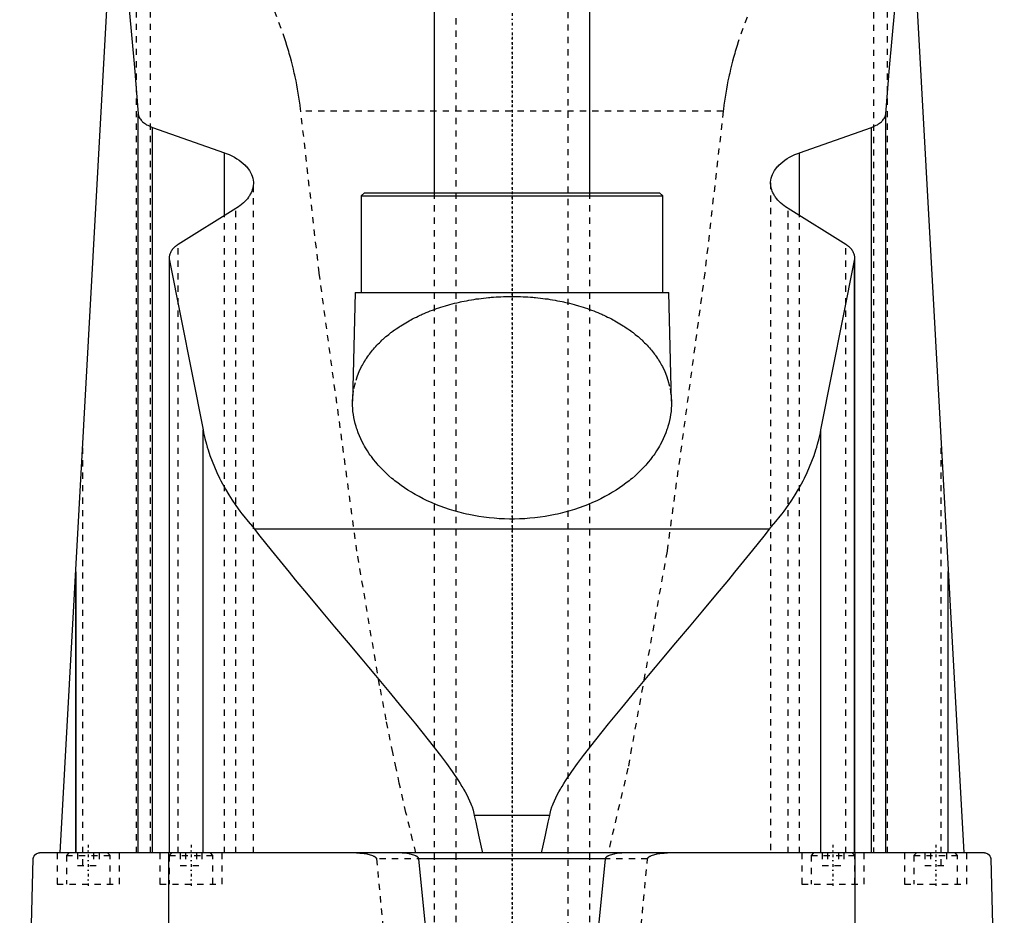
# Model space of a CAD drawing. Extents: x -120 to 120, y -1 to 834.
# Tile 4 of 6: x -79 to 79, y 560 to 703. Entities that reach past the tile are written whole.
import ezdxf

# ---------------------------------------------------------------- set-up
doc = ezdxf.new("R2010")
doc.units = 0
doc.linetypes.add('CENTER', pattern=[1.5, 0.45, -0.5, 0.05, -0.5])
doc.linetypes.add('DASHED', pattern=[2, 1, -1])
for name, color, linetype in [('AM_0', 7, 'CONTINUOUS'), ('AM_3', 7, 'DASHED'), ('AM_7', 7, 'CENTER')]:
    doc.layers.add(name, color=color, linetype=linetype)

msp = doc.modelspace()

# ---------------------------------------------------------------- linework, layer by layer
at = {"layer": 'AM_0', "color": 7, "linetype": 'CONTINUOUS'}
for p, q in [((-12.5, 798.5), (-12.5, 675.5)), ((12.5, 675.5), (12.5, 798.5)), ((-72.48, 569.6), (-61.98, 760.16)), ((61.98, 760.16), (72.48, 569.6)), ((-60, 569.6), (-60, 688.17)), ((60, 569.6), (60, 688.17)), ((-57.68, 569.6), (-57.68, 685.98)), ((-57.68, 685.98), (-46.13, 681.89)), ((46.13, 681.89), (57.68, 685.98)), ((57.68, 569.6), (57.68, 685.98)), ((-46.13, 671.85), (-46.13, 681.89)), ((46.13, 671.85), (46.13, 681.89)), ((-23.68, 675.5), (-24.18, 675)), ((-24.18, 675), (-24.18, 659.5)), ((-24.18, 675), (24.18, 675)), ((-23.68, 675.5), (23.68, 675.5)), ((24.18, 675), (23.68, 675.5)), ((24.18, 659.5), (24.18, 675)), ((-44.32, 672.97), (-53.59, 667.2)), ((53.59, 667.2), (44.32, 672.97)), ((-55, 665.05), (-55, 569.6)), ((-54.96, 569.6), (-54.96, 664.64)), ((-54.96, 664.64), (-49.57, 637.45)), ((49.57, 637.45), (54.96, 664.64)), ((54.96, 569.6), (54.96, 664.64)), ((55, 569.6), (55, 665.05)), ((-25.18, 659.5), (-25.59, 642.04)), ((-25.18, 659.5), (25.18, 659.5)), ((25.59, 642.04), (25.18, 659.5)), ((-49.57, 569.6), (-49.57, 637.45)), ((49.57, 569.6), (49.57, 637.45)), ((41.3, 621.52), (-41.3, 621.52)), ((-70, 569.6), (-70, 614.75)), ((-70, 614.67), (-70, 569.6)), ((70, 569.6), (70, 614.75)), ((70, 569.6), (70, 614.67)), ((6.05, 575.62), (-6.05, 575.62)), ((75.83, 569.6), (-75.83, 569.6)), ((-55.06, 487.5), (-55.06, 569.6)), ((55.06, 487.5), (55.06, 569.6)), ((-79, 487.5), (-76.83, 568.63)), ((14.95, 568.63), (-14.95, 568.63)), ((76.83, 568.63), (79, 487.5))]:
    msp.add_line(p, q, dxfattribs=at)
for points in [[(-63.73, 728.44, 0), (-63.09, 722.45, 0), (-61.84, 709.58, 0), (-60.6, 695.59, 0), (-60, 688.17, 0)], [(60, 688.17, 0), (60.6, 695.59, 0), (61.84, 709.58, 0), (63.09, 722.45, 0), (63.73, 728.44, 0)], [(-60, 688.17, 0), (-59.99, 688.1, 0), (-59.96, 687.97, 0), (-59.93, 687.83, 0), (-59.9, 687.76, 0), (-59.88, 687.69, 0), (-59.81, 687.55, 0), (-59.73, 687.41, 0), (-59.64, 687.27, 0), (-59.53, 687.14, 0), (-59.41, 687.01, 0), (-59.34, 686.94, 0), (-59.28, 686.88, 0), (-59.13, 686.75, 0), (-58.97, 686.63, 0), (-58.81, 686.52, 0), (-58.63, 686.41, 0), (-58.44, 686.31, 0), (-58.34, 686.26, 0), (-58.24, 686.21, 0), (-58.03, 686.12, 0), (-57.8, 686.03, 0), (-57.68, 685.98, 0)], [(57.68, 685.98, 0), (57.8, 686.03, 0), (58.03, 686.12, 0), (58.24, 686.21, 0), (58.34, 686.26, 0), (58.44, 686.31, 0), (58.63, 686.41, 0), (58.81, 686.52, 0), (58.97, 686.63, 0), (59.13, 686.75, 0), (59.28, 686.88, 0), (59.34, 686.94, 0), (59.41, 687.01, 0), (59.53, 687.14, 0), (59.64, 687.27, 0), (59.73, 687.41, 0), (59.81, 687.55, 0), (59.88, 687.69, 0), (59.9, 687.76, 0), (59.93, 687.83, 0), (59.96, 687.97, 0), (59.99, 688.1, 0), (60, 688.17, 0)], [(-46.13, 681.89, 0), (-45.89, 681.8, 0), (-45.41, 681.6, 0), (-44.96, 681.4, 0), (-44.75, 681.29, 0), (-44.54, 681.18, 0), (-44.16, 680.95, 0), (-43.79, 680.72, 0), (-43.44, 680.46, 0), (-43.12, 680.2, 0), (-42.83, 679.92, 0), (-42.69, 679.78, 0), (-42.56, 679.64, 0), (-42.32, 679.35, 0), (-42.11, 679.05, 0), (-41.94, 678.74, 0), (-41.79, 678.44, 0), (-41.67, 678.13, 0), (-41.63, 677.97, 0), (-41.59, 677.82, 0), (-41.53, 677.51, 0), (-41.5, 677.21, 0), (-41.5, 677.06, 0)], [(41.5, 677.06, 0), (41.5, 677.21, 0), (41.53, 677.51, 0), (41.59, 677.82, 0), (41.63, 677.97, 0), (41.67, 678.13, 0), (41.79, 678.44, 0), (41.94, 678.74, 0), (42.11, 679.05, 0), (42.32, 679.35, 0), (42.56, 679.64, 0), (42.69, 679.78, 0), (42.83, 679.92, 0), (43.12, 680.2, 0), (43.44, 680.46, 0), (43.79, 680.72, 0), (44.16, 680.96, 0), (44.55, 681.18, 0), (44.75, 681.29, 0), (44.96, 681.4, 0), (45.41, 681.6, 0), (45.89, 681.8, 0), (46.13, 681.89, 0)], [(-41.5, 677.06, 0), (-41.5, 676.94, 0), (-41.52, 676.7, 0), (-41.55, 676.47, 0), (-41.58, 676.34, 0), (-41.6, 676.22, 0), (-41.67, 675.98, 0), (-41.76, 675.74, 0), (-41.86, 675.5, 0), (-41.99, 675.25, 0), (-42.13, 675.01, 0), (-42.21, 674.9, 0), (-42.29, 674.78, 0), (-42.47, 674.54, 0), (-42.67, 674.31, 0), (-42.88, 674.09, 0), (-43.11, 673.87, 0), (-43.35, 673.66, 0), (-43.48, 673.55, 0), (-43.61, 673.45, 0), (-43.89, 673.25, 0), (-44.17, 673.06, 0), (-44.32, 672.97, 0)], [(44.32, 672.97, 0), (44.17, 673.06, 0), (43.88, 673.25, 0), (43.61, 673.45, 0), (43.48, 673.56, 0), (43.35, 673.66, 0), (43.1, 673.87, 0), (42.88, 674.09, 0), (42.66, 674.32, 0), (42.47, 674.55, 0), (42.29, 674.78, 0), (42.21, 674.9, 0), (42.13, 675.02, 0), (41.99, 675.26, 0), (41.86, 675.5, 0), (41.76, 675.74, 0), (41.67, 675.98, 0), (41.6, 676.22, 0), (41.58, 676.35, 0), (41.55, 676.47, 0), (41.52, 676.7, 0), (41.5, 676.94, 0), (41.5, 677.06, 0)], [(-53.59, 667.2, 0), (-53.66, 667.15, 0), (-53.81, 667.05, 0), (-53.95, 666.94, 0), (-54.01, 666.89, 0), (-54.08, 666.84, 0), (-54.2, 666.72, 0), (-54.31, 666.61, 0), (-54.42, 666.49, 0), (-54.52, 666.37, 0), (-54.61, 666.25, 0), (-54.65, 666.19, 0), (-54.69, 666.13, 0), (-54.76, 666, 0), (-54.82, 665.87, 0), (-54.87, 665.75, 0), (-54.92, 665.62, 0), (-54.95, 665.49, 0), (-54.96, 665.43, 0), (-54.97, 665.36, 0), (-54.99, 665.24, 0), (-55, 665.11, 0), (-55, 665.05, 0)], [(55, 665.05, 0), (55, 665.11, 0), (54.99, 665.24, 0), (54.97, 665.36, 0), (54.96, 665.43, 0), (54.95, 665.49, 0), (54.92, 665.62, 0), (54.87, 665.75, 0), (54.82, 665.87, 0), (54.76, 666, 0), (54.69, 666.13, 0), (54.65, 666.19, 0), (54.61, 666.25, 0), (54.52, 666.37, 0), (54.42, 666.49, 0), (54.31, 666.61, 0), (54.2, 666.72, 0), (54.08, 666.84, 0), (54.01, 666.89, 0), (53.95, 666.94, 0), (53.81, 667.05, 0), (53.66, 667.15, 0), (53.59, 667.2, 0)], [(-55, 665.05, 0), (-55, 664.98, 0), (-54.99, 664.85, 0), (-54.97, 664.71, 0), (-54.96, 664.64, 0)], [(54.96, 664.64, 0), (54.97, 664.71, 0), (54.99, 664.85, 0), (55, 664.98, 0), (55, 665.05, 0)], [(25.59, 642.04, 0), (25.59, 641.81, 0), (25.59, 641.35, 0), (25.56, 640.87, 0), (25.54, 640.64, 0), (25.52, 640.4, 0), (25.46, 639.92, 0), (25.38, 639.43, 0), (25.28, 638.95, 0), (25.16, 638.46, 0), (25.02, 637.97, 0), (24.95, 637.73, 0), (24.87, 637.49, 0), (24.69, 637, 0), (24.49, 636.51, 0), (24.28, 636.02, 0), (24.04, 635.54, 0), (23.78, 635.06, 0), (23.65, 634.82, 0), (23.51, 634.58, 0), (23.21, 634.1, 0), (22.9, 633.63, 0), (22.74, 633.4, 0), (22.57, 633.17, 0), (22.22, 632.71, 0), (21.85, 632.25, 0), (21.66, 632.03, 0), (21.46, 631.8, 0), (21.06, 631.36, 0), (20.63, 630.93, 0), (20.19, 630.51, 0), (19.74, 630.09, 0), (19.27, 629.68, 0), (19.03, 629.48, 0), (18.78, 629.28, 0), (18.28, 628.9, 0), (17.77, 628.52, 0), (17.24, 628.15, 0), (16.69, 627.79, 0), (16.12, 627.44, 0), (15.82, 627.26, 0), (15.52, 627.09, 0), (14.9, 626.75, 0), (14.26, 626.41, 0), (13.6, 626.09, 0), (12.93, 625.79, 0), (12.23, 625.49, 0), (11.87, 625.35, 0), (11.51, 625.21, 0), (10.78, 624.95, 0), (10.04, 624.7, 0), (9.28, 624.46, 0), (8.5, 624.25, 0), (7.72, 624.05, 0), (7.32, 623.96, 0), (6.93, 623.87, 0), (6.12, 623.71, 0), (5.31, 623.57, 0), (4.5, 623.45, 0), (3.68, 623.35, 0), (2.86, 623.27, 0), (2.45, 623.24, 0), (2.04, 623.21, 0), (1.22, 623.17, 0), (0.41, 623.15, 0), (0, 623.15, 0), (-0.41, 623.15, 0), (-1.22, 623.17, 0), (-2.04, 623.21, 0), (-2.45, 623.24, 0), (-2.86, 623.27, 0), (-3.68, 623.35, 0), (-4.5, 623.45, 0), (-5.31, 623.57, 0), (-6.12, 623.71, 0), (-6.93, 623.87, 0), (-7.32, 623.96, 0), (-7.72, 624.05, 0), (-8.5, 624.25, 0), (-9.28, 624.46, 0), (-10.04, 624.7, 0), (-10.78, 624.95, 0), (-11.51, 625.21, 0), (-11.87, 625.35, 0), (-12.23, 625.49, 0), (-12.93, 625.79, 0), (-13.6, 626.09, 0), (-14.26, 626.41, 0), (-14.9, 626.75, 0), (-15.52, 627.09, 0), (-15.82, 627.26, 0), (-16.12, 627.44, 0), (-16.69, 627.79, 0), (-17.24, 628.15, 0), (-17.77, 628.52, 0), (-18.28, 628.9, 0), (-18.78, 629.28, 0), (-19.03, 629.48, 0), (-19.27, 629.68, 0), (-19.74, 630.09, 0), (-20.19, 630.51, 0), (-20.63, 630.93, 0), (-21.06, 631.36, 0), (-21.46, 631.8, 0), (-21.66, 632.03, 0), (-21.85, 632.25, 0), (-22.22, 632.71, 0), (-22.57, 633.17, 0), (-22.74, 633.4, 0), (-22.9, 633.63, 0), (-23.21, 634.1, 0), (-23.51, 634.58, 0), (-23.65, 634.82, 0), (-23.78, 635.06, 0), (-24.04, 635.54, 0), (-24.28, 636.02, 0), (-24.49, 636.51, 0), (-24.69, 637, 0), (-24.87, 637.49, 0), (-24.95, 637.73, 0), (-25.02, 637.97, 0), (-25.16, 638.46, 0), (-25.28, 638.95, 0), (-25.38, 639.43, 0), (-25.46, 639.92, 0), (-25.52, 640.4, 0), (-25.54, 640.64, 0), (-25.56, 640.87, 0), (-25.59, 641.35, 0), (-25.59, 641.81, 0), (-25.59, 642.04, 0)], [(-49.57, 637.45, 0), (-49.48, 637, 0), (-49.28, 636.08, 0), (-49.04, 635.16, 0), (-48.91, 634.7, 0), (-48.77, 634.24, 0), (-48.47, 633.33, 0), (-48.13, 632.42, 0), (-47.76, 631.51, 0), (-47.36, 630.6, 0), (-46.93, 629.7, 0), (-46.7, 629.26, 0), (-46.46, 628.81, 0), (-45.97, 627.92, 0), (-45.44, 627.04, 0), (-44.89, 626.16, 0), (-44.3, 625.3, 0), (-43.68, 624.44, 0), (-43.36, 624.01, 0), (-43.04, 623.59, 0), (-42.36, 622.75, 0), (-41.66, 621.93, 0), (-41.3, 621.52, 0)], [(41.3, 621.52, 0), (41.66, 621.93, 0), (42.36, 622.75, 0), (43.04, 623.59, 0), (43.36, 624.01, 0), (43.68, 624.44, 0), (44.3, 625.3, 0), (44.89, 626.16, 0), (45.44, 627.04, 0), (45.97, 627.92, 0), (46.46, 628.81, 0), (46.7, 629.26, 0), (46.93, 629.7, 0), (47.36, 630.6, 0), (47.76, 631.51, 0), (48.13, 632.42, 0), (48.47, 633.33, 0), (48.77, 634.24, 0), (48.91, 634.7, 0), (49.04, 635.16, 0), (49.28, 636.08, 0), (49.48, 637, 0), (49.57, 637.45, 0)], [(-41.3, 621.52, 0), (-40.44, 620.42, 0), (-38.64, 618.15, 0), (-36.74, 615.81, 0), (-35.76, 614.61, 0), (-34.77, 613.4, 0), (-32.72, 610.92, 0), (-30.63, 608.41, 0), (-28.48, 605.85, 0), (-26.31, 603.27, 0), (-24.12, 600.67, 0), (-23.03, 599.37, 0), (-21.93, 598.07, 0), (-19.76, 595.48, 0), (-17.6, 592.89, 0), (-15.49, 590.32, 0), (-13.43, 587.76, 0), (-11.45, 585.21, 0), (-10.51, 583.94, 0), (-9.59, 582.67, 0), (-8.57, 581.15, 0), (-8.3, 580.72, 0), (-8.03, 580.27, 0), (-7.89, 580.05, 0), (-7.76, 579.83, 0), (-7.51, 579.37, 0), (-7.26, 578.91, 0), (-7.03, 578.44, 0), (-6.81, 577.96, 0), (-6.6, 577.47, 0), (-6.5, 577.22, 0), (-6.41, 576.97, 0), (-6.25, 576.44, 0), (-6.11, 575.9, 0), (-6.05, 575.62, 0)], [(6.05, 575.62, 0), (6.11, 575.9, 0), (6.25, 576.44, 0), (6.41, 576.97, 0), (6.5, 577.22, 0), (6.6, 577.47, 0), (6.81, 577.96, 0), (7.03, 578.44, 0), (7.26, 578.91, 0), (7.51, 579.37, 0), (7.76, 579.83, 0), (7.89, 580.05, 0), (8.03, 580.27, 0), (8.3, 580.72, 0), (8.57, 581.15, 0), (9.59, 582.67, 0), (10.51, 583.94, 0), (11.45, 585.21, 0), (13.43, 587.76, 0), (15.49, 590.32, 0), (17.6, 592.89, 0), (19.76, 595.48, 0), (21.93, 598.07, 0), (23.03, 599.37, 0), (24.12, 600.67, 0), (26.31, 603.27, 0), (28.48, 605.85, 0), (30.63, 608.41, 0), (32.72, 610.92, 0), (34.77, 613.4, 0), (35.76, 614.61, 0), (36.74, 615.81, 0), (38.64, 618.15, 0), (40.44, 620.42, 0), (41.3, 621.52, 0)], [(-6.05, 575.62, 0), (-5.83, 574.51, 0), (-5.4, 572.43, 0), (-4.97, 570.5, 0), (-4.76, 569.6, 0)], [(4.76, 569.6, 0), (4.97, 570.5, 0), (5.4, 572.43, 0), (5.83, 574.51, 0), (6.05, 575.62, 0)], [(-76.83, 568.63, 0), (-76.83, 568.63, 0), (-76.83, 568.63, 0), (-76.83, 568.63, 0), (-76.83, 568.63, 0), (-76.83, 568.63, 0), (-76.83, 568.63, 0), (-76.83, 568.63, 0), (-76.83, 568.63, 0), (-76.83, 568.64, 0), (-76.83, 568.64, 0), (-76.83, 568.64, 0), (-76.83, 568.65, 0), (-76.83, 568.65, 0), (-76.83, 568.65, 0), (-76.83, 568.66, 0), (-76.83, 568.66, 0), (-76.83, 568.66, 0), (-76.83, 568.66, 0), (-76.83, 568.66, 0), (-76.83, 568.67, 0), (-76.83, 568.67, 0), (-76.83, 568.67, 0), (-76.83, 568.68, 0), (-76.83, 568.68, 0), (-76.83, 568.68, 0), (-76.83, 568.68, 0), (-76.83, 568.68, 0), (-76.83, 568.69, 0), (-76.83, 568.69, 0), (-76.82, 568.71, 0), (-76.82, 568.72, 0), (-76.82, 568.73, 0), (-76.82, 568.74, 0), (-76.82, 568.75, 0), (-76.82, 568.75, 0), (-76.82, 568.76, 0), (-76.82, 568.76, 0), (-76.82, 568.77, 0), (-76.81, 568.8, 0), (-76.81, 568.82, 0), (-76.8, 568.83, 0), (-76.79, 568.87, 0), (-76.78, 568.9, 0), (-76.75, 568.98, 0), (-76.7, 569.09, 0), (-76.68, 569.13, 0), (-76.65, 569.17, 0), (-76.6, 569.24, 0), (-76.55, 569.3, 0), (-76.35, 569.45, 0), (-76, 569.59, 0), (-75.83, 569.6, 0)], [(-14.95, 568.63, 0), (-14.95, 568.63, 0), (-14.95, 568.63, 0), (-14.95, 568.64, 0), (-14.95, 568.64, 0), (-14.95, 568.64, 0), (-14.95, 568.65, 0), (-14.95, 568.65, 0), (-14.95, 568.66, 0), (-14.95, 568.67, 0), (-14.95, 568.67, 0), (-14.95, 568.67, 0), (-14.96, 568.68, 0), (-14.96, 568.68, 0), (-14.96, 568.69, 0), (-14.96, 568.69, 0), (-14.96, 568.7, 0), (-14.96, 568.7, 0), (-14.96, 568.71, 0), (-14.97, 568.71, 0), (-14.97, 568.71, 0), (-14.97, 568.72, 0), (-14.97, 568.72, 0), (-14.97, 568.72, 0), (-14.97, 568.73, 0), (-14.98, 568.73, 0), (-14.98, 568.74, 0), (-14.98, 568.74, 0), (-14.98, 568.74, 0), (-14.98, 568.75, 0), (-14.99, 568.75, 0), (-14.99, 568.76, 0), (-14.99, 568.76, 0), (-14.99, 568.77, 0), (-15, 568.77, 0), (-15, 568.77, 0), (-15, 568.78, 0), (-15.01, 568.79, 0), (-15.03, 568.82, 0), (-15.05, 568.84, 0), (-15.07, 568.87, 0), (-15.09, 568.88, 0), (-15.1, 568.89, 0), (-15.12, 568.91, 0), (-15.15, 568.93, 0), (-15.17, 568.95, 0), (-15.2, 568.97, 0), (-15.23, 568.99, 0), (-15.24, 569, 0), (-15.26, 569.01, 0), (-15.28, 569.03, 0), (-15.31, 569.04, 0), (-15.33, 569.05, 0), (-15.34, 569.06, 0), (-15.37, 569.08, 0), (-15.4, 569.09, 0), (-15.41, 569.1, 0), (-15.43, 569.11, 0), (-15.46, 569.12, 0), (-15.49, 569.13, 0), (-15.59, 569.18, 0), (-15.76, 569.24, 0), (-15.94, 569.3, 0), (-16.13, 569.36, 0), (-16.32, 569.4, 0), (-16.41, 569.42, 0), (-16.51, 569.44, 0), (-16.71, 569.48, 0), (-16.9, 569.51, 0), (-17.1, 569.54, 0), (-17.29, 569.56, 0), (-17.49, 569.57, 0), (-17.58, 569.58, 0), (-17.68, 569.59, 0), (-17.87, 569.6, 0), (-18.05, 569.6, 0), (-18.15, 569.6, 0)], [(18.15, 569.6, 0), (18.05, 569.6, 0), (17.87, 569.6, 0), (17.68, 569.59, 0), (17.58, 569.58, 0), (17.49, 569.57, 0), (17.29, 569.56, 0), (17.1, 569.54, 0), (16.9, 569.51, 0), (16.71, 569.48, 0), (16.51, 569.44, 0), (16.41, 569.42, 0), (16.32, 569.4, 0), (16.13, 569.36, 0), (15.94, 569.3, 0), (15.76, 569.24, 0), (15.59, 569.18, 0), (15.49, 569.13, 0), (15.46, 569.12, 0), (15.43, 569.11, 0), (15.41, 569.1, 0), (15.4, 569.09, 0), (15.37, 569.08, 0), (15.34, 569.06, 0), (15.33, 569.05, 0), (15.31, 569.04, 0), (15.28, 569.03, 0), (15.26, 569.01, 0), (15.24, 569, 0), (15.23, 568.99, 0), (15.2, 568.97, 0), (15.17, 568.95, 0), (15.15, 568.93, 0), (15.12, 568.91, 0), (15.1, 568.89, 0), (15.09, 568.88, 0), (15.07, 568.87, 0), (15.05, 568.84, 0), (15.03, 568.82, 0), (15.01, 568.79, 0), (15, 568.78, 0), (15, 568.77, 0), (15, 568.77, 0), (14.99, 568.77, 0), (14.99, 568.76, 0), (14.99, 568.76, 0), (14.99, 568.75, 0), (14.98, 568.75, 0), (14.98, 568.74, 0), (14.98, 568.74, 0), (14.98, 568.74, 0), (14.98, 568.73, 0), (14.97, 568.73, 0), (14.97, 568.72, 0), (14.97, 568.72, 0), (14.97, 568.72, 0), (14.97, 568.71, 0), (14.97, 568.71, 0), (14.96, 568.71, 0), (14.96, 568.7, 0), (14.96, 568.7, 0), (14.96, 568.69, 0), (14.96, 568.69, 0), (14.96, 568.68, 0), (14.96, 568.68, 0), (14.95, 568.67, 0), (14.95, 568.67, 0), (14.95, 568.67, 0), (14.95, 568.66, 0), (14.95, 568.65, 0), (14.95, 568.65, 0), (14.95, 568.64, 0), (14.95, 568.64, 0), (14.95, 568.64, 0), (14.95, 568.63, 0), (14.95, 568.63, 0), (14.95, 568.63, 0)], [(75.83, 569.6, 0), (76, 569.59, 0), (76.35, 569.45, 0), (76.55, 569.3, 0), (76.6, 569.24, 0), (76.65, 569.17, 0), (76.68, 569.13, 0), (76.7, 569.09, 0), (76.75, 568.98, 0), (76.78, 568.9, 0), (76.79, 568.87, 0), (76.8, 568.83, 0), (76.81, 568.82, 0), (76.81, 568.8, 0), (76.82, 568.77, 0), (76.82, 568.76, 0), (76.82, 568.76, 0), (76.82, 568.75, 0), (76.82, 568.75, 0), (76.82, 568.74, 0), (76.82, 568.73, 0), (76.82, 568.72, 0), (76.82, 568.71, 0), (76.83, 568.69, 0), (76.83, 568.69, 0), (76.83, 568.68, 0), (76.83, 568.68, 0), (76.83, 568.68, 0), (76.83, 568.68, 0), (76.83, 568.68, 0), (76.83, 568.67, 0), (76.83, 568.67, 0), (76.83, 568.67, 0), (76.83, 568.66, 0), (76.83, 568.66, 0), (76.83, 568.66, 0), (76.83, 568.66, 0), (76.83, 568.66, 0), (76.83, 568.65, 0), (76.83, 568.65, 0), (76.83, 568.65, 0), (76.83, 568.64, 0), (76.83, 568.64, 0), (76.83, 568.64, 0), (76.83, 568.63, 0), (76.83, 568.63, 0), (76.83, 568.63, 0), (76.83, 568.63, 0), (76.83, 568.63, 0), (76.83, 568.63, 0), (76.83, 568.63, 0), (76.83, 568.63, 0), (76.83, 568.63, 0)], [(-12.5, 543.94, 0), (-14.95, 568.63, 0)], [(14.95, 568.63, 0), (12.5, 543.94, 0)]]:
    msp.add_polyline3d(points, dxfattribs=at)
at = {"layer": 'AM_3', "color": 6, "linetype": 'DASHED'}
for p, q in [((-9, 813.5), (-9, 393.5)), ((9, 393.5), (9, 813.5)), ((-58, 569.6), (-58, 768.44)), ((58, 768.44), (58, 569.6)), ((-60.27, 569.6), (-60.27, 765.71)), ((60.27, 569.6), (60.27, 765.71)), ((33.89, 688.56), (-33.89, 688.56)), ((-41.5, 569.6), (-41.5, 677.06)), ((41.5, 677.06), (41.5, 569.6)), ((-12.5, 675.5), (-12.5, 440.5)), ((12.5, 440.5), (12.5, 675.5)), ((-46.13, 569.6), (-46.13, 671.85)), ((-44.32, 569.6), (-44.32, 672.97)), ((44.32, 569.6), (44.32, 672.97)), ((46.13, 569.6), (46.13, 671.85)), ((-53.59, 569.6), (-53.59, 667.2)), ((53.59, 569.6), (53.59, 667.2)), ((-68.87, 567.6), (-68.87, 635.23)), ((68.87, 567.6), (68.87, 635.23)), ((-70, 569.6), (-70, 614.71)), ((-70, 614.67), (-70, 614.71)), ((70, 614.71), (70, 614.67)), ((70, 569.6), (70, 614.71)), ((-73, 569.6), (-73, 564.6)), ((-71.1, 569.6), (-71.5, 569.2)), ((-71.5, 569.2), (-71.5, 564.6)), ((-71.5, 569.2), (-64.5, 569.2)), ((-69.73, 569.6), (-69.73, 567.6)), ((-67.13, 569.6), (-67.13, 567.6)), ((-66.27, 569.6), (-66.27, 567.6)), ((-64.5, 569.2), (-64.9, 569.6)), ((-64.5, 564.6), (-64.5, 569.2)), ((-63, 564.6), (-63, 569.6)), ((-56.5, 569.6), (-56.5, 564.6)), ((-54.6, 569.6), (-55, 569.2)), ((-55, 569.2), (-55, 564.6)), ((-55, 569.2), (-48, 569.2)), ((-53.23, 569.6), (-53.23, 567.6)), ((-52.37, 569.6), (-52.37, 567.6)), ((-50.63, 569.6), (-50.63, 567.6)), ((-49.77, 569.6), (-49.77, 567.6)), ((-48, 569.2), (-48.4, 569.6)), ((-48, 564.6), (-48, 569.2)), ((-46.5, 564.6), (-46.5, 569.6)), ((46.5, 569.6), (46.5, 564.6)), ((48.4, 569.6), (48, 569.2)), ((48, 569.2), (48, 564.6)), ((48, 569.2), (55, 569.2)), ((49.77, 569.6), (49.77, 567.6)), ((50.63, 569.6), (50.63, 567.6)), ((52.37, 569.6), (52.37, 567.6)), ((53.23, 569.6), (53.23, 567.6)), ((55, 569.2), (54.6, 569.6)), ((55, 564.6), (55, 569.2)), ((56.5, 564.6), (56.5, 569.6)), ((63, 569.6), (63, 564.6)), ((64.9, 569.6), (64.5, 569.2)), ((64.5, 569.2), (64.5, 564.6)), ((64.5, 569.2), (71.5, 569.2)), ((66.27, 569.6), (66.27, 567.6)), ((67.13, 569.6), (67.13, 567.6)), ((69.73, 569.6), (69.73, 567.6)), ((71.5, 569.2), (71.1, 569.6)), ((71.5, 564.6), (71.5, 569.2)), ((73, 564.6), (73, 569.6)), ((-69.73, 567.6), (-66.27, 567.6)), ((-53.23, 567.6), (-49.77, 567.6)), ((21.74, 568.63), (-21.74, 568.63)), ((49.77, 567.6), (53.23, 567.6)), ((66.27, 567.6), (69.73, 567.6)), ((-73, 564.6), (-63, 564.6)), ((-56.5, 564.6), (-46.5, 564.6)), ((46.5, 564.6), (56.5, 564.6)), ((63, 564.6), (73, 564.6))]:
    msp.add_line(p, q, dxfattribs=at)
for points in [[(-33.89, 688.56, 0), (-33.92, 688.89, 0), (-34, 689.54, 0), (-34.09, 690.19, 0), (-34.14, 690.52, 0), (-34.19, 690.84, 0), (-34.29, 691.49, 0), (-34.4, 692.13, 0), (-34.52, 692.78, 0), (-34.65, 693.42, 0), (-34.79, 694.06, 0), (-34.86, 694.37, 0), (-34.93, 694.69, 0), (-35.08, 695.33, 0), (-35.23, 695.96, 0), (-35.4, 696.59, 0), (-35.57, 697.21, 0), (-35.74, 697.84, 0), (-35.83, 698.15, 0), (-35.93, 698.46, 0), (-36.12, 699.09, 0), (-36.31, 699.71, 0), (-36.41, 700.01, 0), (-37.04, 701.86, 0), (-38.42, 705.5, 0)], [(38.42, 705.5, 0), (37.04, 701.86, 0), (36.41, 700.01, 0), (36.31, 699.71, 0), (36.12, 699.09, 0), (35.93, 698.46, 0), (35.83, 698.15, 0), (35.74, 697.84, 0), (35.57, 697.21, 0), (35.4, 696.59, 0), (35.23, 695.96, 0), (35.08, 695.33, 0), (34.93, 694.69, 0), (34.86, 694.37, 0), (34.79, 694.06, 0), (34.65, 693.42, 0), (34.52, 692.78, 0), (34.4, 692.13, 0), (34.29, 691.49, 0), (34.19, 690.84, 0), (34.14, 690.52, 0), (34.09, 690.19, 0), (34, 689.54, 0), (33.92, 688.89, 0), (33.89, 688.56, 0)], [(-15.41, 569.6, 0), (-15.95, 571.69, 0), (-17.01, 576.08, 0), (-18.08, 580.76, 0), (-18.61, 583.2, 0), (-19.13, 585.71, 0), (-20.19, 590.95, 0), (-21.24, 596.47, 0), (-24.88, 617.98, 0), (-30.94, 662.64, 0), (-33.89, 688.56, 0)], [(33.89, 688.56, 0), (30.94, 662.64, 0), (24.88, 617.98, 0), (18.61, 583.2, 0), (15.41, 569.6, 0)], [(-25.59, 642.04, 0), (-25.56, 642.72, 0), (-25.37, 644.08, 0), (-25.03, 645.45, 0), (-24.79, 646.14, 0), (-24.51, 646.82, 0), (-24.13, 647.61, 0), (-24.01, 647.83, 0), (-23.89, 648.05, 0), (-23.83, 648.16, 0), (-23.76, 648.28, 0), (-23.63, 648.5, 0), (-23.49, 648.72, 0), (-23.35, 648.93, 0), (-23.2, 649.15, 0), (-23.05, 649.37, 0), (-22.97, 649.47, 0), (-22.89, 649.58, 0), (-22.73, 649.79, 0), (-22.56, 650.01, 0), (-22.39, 650.22, 0), (-22.22, 650.42, 0), (-22.04, 650.63, 0), (-21.95, 650.73, 0), (-21.85, 650.84, 0), (-21.67, 651.04, 0), (-21.47, 651.24, 0), (-21.28, 651.44, 0), (-21.07, 651.64, 0), (-20.87, 651.83, 0), (-20.76, 651.93, 0), (-20.66, 652.03, 0), (-20.44, 652.22, 0), (-20.23, 652.41, 0), (-20, 652.59, 0), (-19.78, 652.78, 0), (-19.55, 652.96, 0), (-19.43, 653.05, 0), (-19.31, 653.14, 0), (-19.08, 653.32, 0), (-18.83, 653.49, 0), (-18.71, 653.58, 0), (-18.59, 653.67, 0), (-18.34, 653.84, 0), (-18.09, 654, 0), (-17.96, 654.09, 0), (-17.83, 654.17, 0), (-17.58, 654.33, 0), (-17.32, 654.49, 0), (-17.05, 654.65, 0), (-16.78, 654.8, 0), (-16.5, 654.96, 0), (-16.36, 655.04, 0), (-16.22, 655.11, 0), (-15.94, 655.26, 0), (-15.64, 655.41, 0), (-15.35, 655.56, 0), (-15.04, 655.71, 0), (-14.73, 655.85, 0), (-14.58, 655.92, 0), (-14.42, 655.99, 0), (-14.1, 656.13, 0), (-13.78, 656.27, 0), (-13.45, 656.4, 0), (-13.12, 656.53, 0), (-12.78, 656.66, 0), (-12.61, 656.72, 0), (-12.44, 656.78, 0), (-12.1, 656.91, 0), (-11.75, 657.02, 0), (-11.4, 657.14, 0), (-11.04, 657.25, 0), (-10.68, 657.36, 0), (-10.5, 657.41, 0), (-10.32, 657.47, 0), (-9.95, 657.57, 0), (-9.58, 657.67, 0), (-9.21, 657.76, 0), (-8.83, 657.85, 0), (-8.45, 657.94, 0), (-8.26, 657.98, 0), (-8.07, 658.03, 0), (-7.68, 658.11, 0), (-7.3, 658.18, 0), (-7.1, 658.22, 0), (-6.91, 658.25, 0), (-6.52, 658.32, 0), (-6.13, 658.39, 0), (-5.93, 658.42, 0), (-5.74, 658.45, 0), (-5.34, 658.5, 0), (-4.95, 658.55, 0), (-4.55, 658.6, 0), (-4.15, 658.65, 0), (-3.76, 658.69, 0), (-3.56, 658.7, 0), (-3.36, 658.72, 0), (-2.96, 658.75, 0), (-2.56, 658.78, 0), (-2.17, 658.81, 0), (-1.77, 658.82, 0), (-1.37, 658.84, 0), (-1.18, 658.85, 0), (-0.98, 658.85, 0), (-0.59, 658.86, 0), (-0.2, 658.86, 0), (0, 658.86, 0)], [(0, 658.86, 0), (0.2, 658.86, 0), (0.59, 658.86, 0), (0.98, 658.85, 0), (1.18, 658.85, 0), (1.37, 658.84, 0), (1.77, 658.82, 0), (2.17, 658.81, 0), (2.56, 658.78, 0), (2.96, 658.75, 0), (3.36, 658.72, 0), (3.56, 658.7, 0), (3.76, 658.69, 0), (4.15, 658.65, 0), (4.55, 658.6, 0), (4.95, 658.55, 0), (5.34, 658.5, 0), (5.74, 658.45, 0), (5.93, 658.42, 0), (6.13, 658.39, 0), (6.52, 658.32, 0), (6.91, 658.25, 0), (7.1, 658.22, 0), (7.3, 658.18, 0), (7.68, 658.11, 0), (8.07, 658.03, 0), (8.26, 657.98, 0), (8.45, 657.94, 0), (8.83, 657.85, 0), (9.21, 657.76, 0), (9.58, 657.67, 0), (9.95, 657.57, 0), (10.32, 657.47, 0), (10.5, 657.41, 0), (10.68, 657.36, 0), (11.04, 657.25, 0), (11.4, 657.14, 0), (11.75, 657.02, 0), (12.1, 656.91, 0), (12.44, 656.78, 0), (12.61, 656.72, 0), (12.78, 656.66, 0), (13.12, 656.53, 0), (13.45, 656.4, 0), (13.78, 656.27, 0), (14.1, 656.13, 0), (14.42, 655.99, 0), (14.58, 655.92, 0), (14.73, 655.85, 0), (15.04, 655.71, 0), (15.35, 655.56, 0), (15.64, 655.41, 0), (15.94, 655.26, 0), (16.22, 655.11, 0), (16.36, 655.04, 0), (16.5, 654.96, 0), (16.78, 654.8, 0), (17.05, 654.65, 0), (17.32, 654.49, 0), (17.58, 654.33, 0), (17.83, 654.17, 0), (17.96, 654.09, 0), (18.09, 654, 0), (18.34, 653.84, 0), (18.59, 653.67, 0), (18.71, 653.58, 0), (18.83, 653.49, 0), (19.08, 653.32, 0), (19.31, 653.14, 0), (19.43, 653.05, 0), (19.55, 652.96, 0), (19.78, 652.78, 0), (20, 652.59, 0), (20.23, 652.41, 0), (20.44, 652.22, 0), (20.66, 652.03, 0), (20.76, 651.93, 0), (20.87, 651.83, 0), (21.07, 651.64, 0), (21.28, 651.44, 0), (21.47, 651.24, 0), (21.67, 651.04, 0), (21.85, 650.84, 0), (21.95, 650.73, 0), (22.04, 650.63, 0), (22.22, 650.42, 0), (22.39, 650.22, 0), (22.56, 650.01, 0), (22.73, 649.79, 0), (22.89, 649.58, 0), (22.97, 649.47, 0), (23.05, 649.37, 0), (23.2, 649.15, 0), (23.35, 648.93, 0), (23.49, 648.72, 0), (23.63, 648.5, 0), (23.76, 648.28, 0), (23.83, 648.16, 0), (23.89, 648.05, 0), (24.01, 647.83, 0), (24.13, 647.61, 0), (24.51, 646.82, 0), (24.79, 646.14, 0), (25.03, 645.45, 0), (25.37, 644.08, 0), (25.56, 642.72, 0), (25.59, 642.04, 0)], [(-24.97, 569.6, 0), (-24.88, 569.6, 0), (-24.69, 569.6, 0), (-24.5, 569.59, 0), (-24.4, 569.58, 0), (-24.3, 569.58, 0), (-24.11, 569.56, 0), (-23.91, 569.54, 0), (-23.71, 569.51, 0), (-23.51, 569.48, 0), (-23.32, 569.45, 0), (-23.22, 569.43, 0), (-23.12, 569.41, 0), (-22.93, 569.36, 0), (-22.74, 569.31, 0), (-22.56, 569.25, 0), (-22.38, 569.18, 0), (-22.28, 569.14, 0), (-22.26, 569.13, 0), (-22.23, 569.11, 0), (-22.21, 569.1, 0), (-22.2, 569.1, 0), (-22.17, 569.08, 0), (-22.14, 569.07, 0), (-22.12, 569.06, 0), (-22.11, 569.05, 0), (-22.08, 569.03, 0), (-22.05, 569.01, 0), (-22.04, 569.01, 0), (-22.02, 569, 0), (-22, 568.98, 0), (-21.97, 568.96, 0), (-21.94, 568.94, 0), (-21.92, 568.92, 0), (-21.89, 568.89, 0), (-21.88, 568.88, 0), (-21.87, 568.87, 0), (-21.85, 568.85, 0), (-21.83, 568.82, 0), (-21.81, 568.8, 0), (-21.8, 568.78, 0), (-21.79, 568.78, 0), (-21.79, 568.77, 0), (-21.79, 568.77, 0), (-21.79, 568.77, 0), (-21.78, 568.76, 0), (-21.78, 568.76, 0), (-21.78, 568.75, 0), (-21.78, 568.75, 0), (-21.77, 568.74, 0), (-21.77, 568.74, 0), (-21.77, 568.74, 0), (-21.77, 568.73, 0), (-21.77, 568.73, 0), (-21.77, 568.72, 0), (-21.76, 568.72, 0), (-21.76, 568.71, 0), (-21.76, 568.71, 0), (-21.76, 568.71, 0), (-21.76, 568.7, 0), (-21.76, 568.7, 0), (-21.75, 568.69, 0), (-21.75, 568.69, 0), (-21.75, 568.68, 0), (-21.75, 568.68, 0), (-21.75, 568.67, 0), (-21.75, 568.67, 0), (-21.75, 568.67, 0), (-21.75, 568.66, 0), (-21.74, 568.66, 0), (-21.74, 568.65, 0), (-21.74, 568.64, 0), (-21.74, 568.64, 0), (-21.74, 568.64, 0), (-21.74, 568.63, 0), (-21.74, 568.63, 0), (-21.74, 568.63, 0)], [(21.74, 568.63, 0), (21.74, 568.63, 0), (21.74, 568.63, 0), (21.74, 568.64, 0), (21.74, 568.64, 0), (21.74, 568.64, 0), (21.74, 568.65, 0), (21.74, 568.66, 0), (21.75, 568.66, 0), (21.75, 568.67, 0), (21.75, 568.67, 0), (21.75, 568.67, 0), (21.75, 568.68, 0), (21.75, 568.68, 0), (21.75, 568.69, 0), (21.75, 568.69, 0), (21.76, 568.7, 0), (21.76, 568.7, 0), (21.76, 568.71, 0), (21.76, 568.71, 0), (21.76, 568.71, 0), (21.76, 568.72, 0), (21.77, 568.72, 0), (21.77, 568.73, 0), (21.77, 568.73, 0), (21.77, 568.74, 0), (21.77, 568.74, 0), (21.77, 568.74, 0), (21.78, 568.75, 0), (21.78, 568.75, 0), (21.78, 568.76, 0), (21.78, 568.76, 0), (21.79, 568.77, 0), (21.79, 568.77, 0), (21.79, 568.77, 0), (21.79, 568.78, 0), (21.8, 568.78, 0), (21.81, 568.8, 0), (21.83, 568.82, 0), (21.85, 568.85, 0), (21.87, 568.87, 0), (21.88, 568.88, 0), (21.89, 568.89, 0), (21.92, 568.92, 0), (21.94, 568.94, 0), (21.97, 568.96, 0), (22, 568.98, 0), (22.02, 569, 0), (22.04, 569.01, 0), (22.05, 569.01, 0), (22.08, 569.03, 0), (22.11, 569.05, 0), (22.12, 569.06, 0), (22.14, 569.07, 0), (22.17, 569.08, 0), (22.2, 569.1, 0), (22.21, 569.1, 0), (22.23, 569.11, 0), (22.26, 569.13, 0), (22.28, 569.14, 0), (22.38, 569.18, 0), (22.56, 569.25, 0), (22.74, 569.31, 0), (22.93, 569.36, 0), (23.12, 569.41, 0), (23.22, 569.43, 0), (23.32, 569.45, 0), (23.51, 569.48, 0), (23.71, 569.51, 0), (23.91, 569.54, 0), (24.11, 569.56, 0), (24.3, 569.58, 0), (24.4, 569.58, 0), (24.5, 569.59, 0), (24.69, 569.6, 0), (24.88, 569.6, 0), (24.97, 569.6, 0)], [(-21.74, 568.63, 0), (-20.18, 551.98, 0), (-17.03, 522.41, 0), (-13.86, 497.87, 0), (-12.26, 487.5, 0)], [(12.26, 487.5, 0), (13.86, 497.87, 0), (17.03, 522.41, 0), (20.18, 551.98, 0), (21.74, 568.63, 0)]]:
    msp.add_polyline3d(points, dxfattribs=at)
at = {"layer": 'AM_7', "color": 4, "linetype": 'CENTER'}
for p, q in [((0, 834.5), (0, 372.5)), ((0, 700.5), (0, 370.5)), ((-68, 570.9), (-68, 564.3)), ((-51.5, 570.9), (-51.5, 564.3)), ((51.5, 570.9), (51.5, 564.3)), ((68, 570.9), (68, 564.3))]:
    msp.add_line(p, q, dxfattribs=at)

doc.saveas('drawing.dxf')
